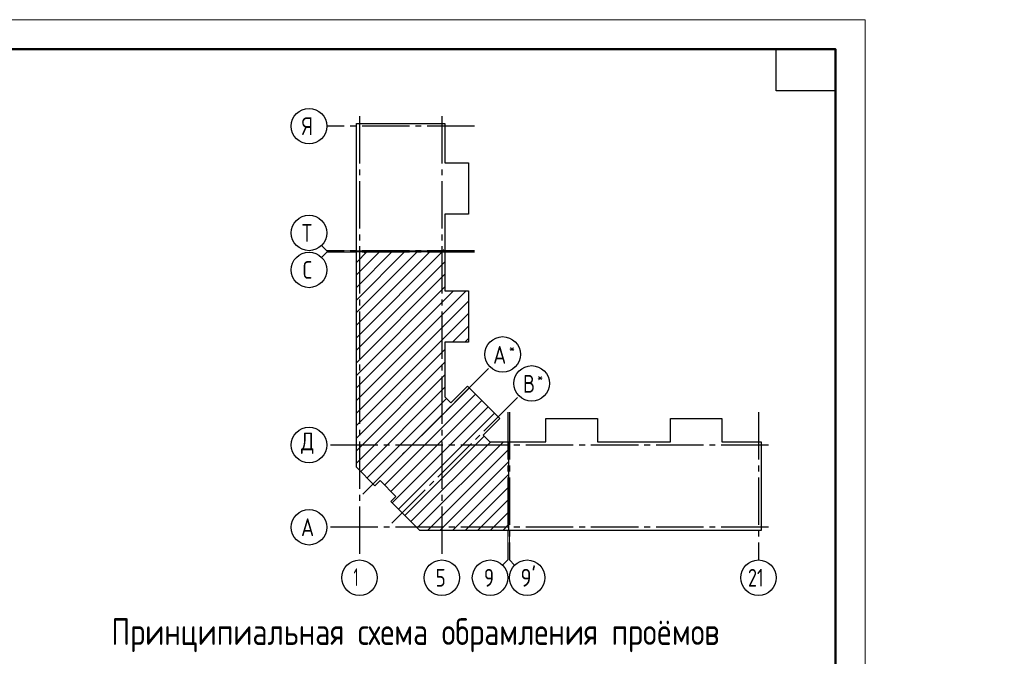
# Model space of a CAD drawing. Header units: millimetres. Extents: x 40580 to 1930067, y -240640 to 81020.
# Tile 180 of 256: x 654526 to 671153, y -191678 to -180919. Entities that reach past the tile are written whole.
import ezdxf

# ---------------------------------------------------------------- set-up
doc = ezdxf.new("R2010")
doc.units = ezdxf.units.MM
doc.linetypes.add('______5', pattern=[1100, 800, -100, 100, -100])
doc.linetypes.add('CENTER', pattern=[2, 1.25, -0.25, 0.25, -0.25])
for name, color, linetype, lineweight in [('Standard', 7, 'Continuous', 25), ('ОСИ', 7, 'CENTER', 15), ('Текст_ общее', 7, 'Continuous', 25)]:
    doc.layers.add(name, color=color, linetype=linetype, lineweight=lineweight)
doc.styles.add('GOST 2.304', font='isocpeur.ttf', dxfattribs={"width": 0.8})
doc.styles.add('ISOCPEUR', font='isocpeur.ttf')

msp = doc.modelspace()

# ---------------------------------------------------------------- linework, layer by layer
at = {"layer": 'Standard', "color": 7, "linetype": 'Continuous', "lineweight": 13, "transparency": 33554687}
for p, q in [((659711.7, -184823.1), (659623.9, -184735.2)), ((659711.7, -184848.1), (659623.9, -184936)), ((659711.7, -184823.1), (660211.7, -184823.1)), ((659711.7, -184848.1), (660211.7, -184848.1)), ((662769.7, -190050.1), (662769.7, -189550.1)), ((662794.7, -190050.1), (662794.7, -189550.1)), ((662769.7, -190050.1), (662681.9, -190138)), ((662794.7, -190050.1), (662882.6, -190138))]:
    msp.add_line(p, q, dxfattribs=at)
at = {"layer": 'Standard', "color": 7, "linetype": 'Continuous', "lineweight": -3, "transparency": 33554687}
for p, q in [((660211.7, -186081.5), (661455.1, -184838.1)), ((660211.7, -185657.2), (661030.9, -184838.1)), ((660211.7, -185233), (660606.6, -184838.1)), ((660211.7, -186293.6), (661667.3, -184838.1)), ((660211.7, -185869.4), (661243, -184838.1)), ((660211.7, -185445.1), (660818.7, -184838.1)), ((660211.7, -185020.8), (660394.5, -184838.1)), ((660211.7, -186505.8), (661707.7, -185009.8)), ((660211.7, -186717.9), (661707.7, -185221.9)), ((660211.7, -186930), (661707.7, -185434)), ((660211.7, -187354.3), (662064.9, -185501.1)), ((660211.7, -187142.2), (661852.8, -185501.1)), ((660211.7, -187566.4), (662104.7, -185673.4)), ((660211.7, -187778.6), (662104.7, -185885.6)), ((661833.3, -186369.1), (662104.7, -186097.7)), ((662045.5, -186369.1), (662104.7, -186309.8)), ((660211.7, -187990.7), (661707.7, -186494.7)), ((660211.7, -188202.8), (661707.7, -186706.8)), ((660211.7, -188415), (661707.7, -186919)), ((660285.2, -188553.6), (661707.7, -187131.1)), ((660497.3, -188765.8), (662118.9, -187144.2)), ((660391.3, -188659.7), (661731.9, -187319)), ((660688.3, -188787), (662224.9, -187250.3)), ((660794.3, -188893), (662331, -187356.3)), ((660815.5, -189083.9), (662437.1, -187462.4)), ((660921.6, -189190), (662543.1, -187568.5)), ((661027.7, -189296.1), (662368.3, -187955.4)), ((661133.7, -189402.1), (662481.8, -188054.1)), ((661239.8, -189508.2), (662693.9, -188054.1)), ((661410, -189550.1), (662779.7, -188180.4)), ((661622.2, -189550.1), (662779.7, -188392.5)), ((661834.3, -189550.1), (662779.7, -188604.7)), ((662046.4, -189550.1), (662779.7, -188816.8)), ((662258.6, -189550.1), (662779.7, -189028.9)), ((662470.7, -189550.1), (662779.7, -189241.1)), ((662682.8, -189550.1), (662779.7, -189453.2))]:
    msp.add_line(p, q, dxfattribs=at)
at = {"layer": 'Standard', "color": 7, "linetype": 'Continuous', "lineweight": 13, "transparency": 33554687}
msp.add_lwpolyline([(626802.7, -240319.1), (668802.7, -240319.1), (668802.7, -180919.1), (626802.7, -180919.1), (626802.7, -240319.1)], close=True, dxfattribs=at)
at = {"layer": 'Standard', "color": 7, "linetype": 'Continuous', "lineweight": 50, "transparency": 33554687}
msp.add_lwpolyline([(628802.7, -181419.1), (668302.7, -181419.1), (668302.7, -239819.1), (628802.7, -239819.1), (628802.7, -181419.1)], close=True, dxfattribs=at)
at = {"layer": 'Standard', "color": 7, "linetype": 'Continuous', "lineweight": 25, "transparency": 33554687}
msp.add_lwpolyline([(668302.7, -181419.1), (668302.7, -182119.1), (667302.7, -182119.1), (667302.7, -181419.1), (668302.7, -181419.1)], close=True, dxfattribs=at)
for points in [[(660211.7, -184833.1), (660211.7, -182676.1), (661707.7, -182676.1), (661707.7, -183337.1), (662104.7, -183337.1), (662104.7, -184205.1), (661707.7, -184205.1), (661707.7, -184833.1), (661689.7, -184833.1), (661689.7, -184813.1), (661674.7, -184813.1), (661674.7, -184833.1), (660211.7, -184833.1)], [(660211.7, -188293.1), (660211.7, -184838.1), (660349.7, -184838.1), (660349.7, -184858.1), (660364.7, -184858.1), (660364.7, -184838.1), (661707.7, -184838.1), (661707.7, -185501.1), (662104.7, -185501.1), (662104.7, -186369.1), (661707.7, -186369.1), (661707.7, -187294.8), (661805.6, -187392.6), (662086.4, -187111.8), (662635.9, -187661.2), (662355, -187942.1), (662467, -188054.1), (662779.7, -188054.1), (662779.7, -189550.1), (661281.7, -189550.1), (660793.7, -189062.1), (660878.6, -188977.3), (660610.6, -188709.3), (660525.7, -188794.2), (660211.7, -188480.1), (660211.7, -188293.1)], [(662784.7, -189550.1), (662784.7, -188087.1), (662804.7, -188087.1), (662804.7, -188072.1), (662784.7, -188072.1), (662784.7, -188054.1), (663412.7, -188054.1), (663412.7, -187657.1), (664280.7, -187657.1), (664280.7, -188054.1), (664898.7, -188054.1), (665516.7, -188054.1), (665516.7, -187657.1), (666384.7, -187657.1), (666384.7, -188054.1), (667045.7, -188054.1), (667045.7, -189550.1), (664898.7, -189550.1), (662784.7, -189550.1)]]:
    msp.add_lwpolyline(points, dxfattribs=at)
at = {"layer": 'ОСИ', "color": 8, "linetype": '______5', "lineweight": -3, "transparency": 33554687}
for p, q in [((660264.7, -182548.8), (660264.7, -190050.1)), ((661654.7, -182548.8), (661654.7, -190050.1)), ((662207.7, -182719.1), (659711.7, -182719.1)), ((662207.7, -184823.1), (659711.7, -184823.1)), ((662207.7, -184848.1), (659711.7, -184848.1)), ((660319.9, -188937.7), (662469.7, -186787.9)), ((660810, -189427.7), (662959.7, -187277.9)), ((662769.7, -187554.1), (662769.7, -190050.1)), ((662794.7, -187554.1), (662794.7, -190050.1)), ((667002.7, -187554.1), (667002.7, -190050.1)), ((667173, -188107.1), (659711.7, -188107.1)), ((667173, -188107.1), (659711.7, -188107.1)), ((667173, -189497.1), (659711.7, -189497.1))]:
    msp.add_line(p, q, dxfattribs=at)
at = {"layer": 'ОСИ', "color": 7, "linetype": 'Continuous', "lineweight": -3, "transparency": 33554687}
for centre in [(659411.7, -182719.1), (659411.7, -184523.1), (659411.7, -185148.1), (662681.8, -186575.8), (663171.9, -187065.8), (659411.7, -188107.1), (659411.7, -188107.1), (659411.7, -189497.1), (660264.7, -190350.1), (661654.7, -190350.1), (662469.7, -190350.1), (663094.7, -190350.1), (667002.7, -190350.1)]:
    msp.add_circle(centre, 300, dxfattribs=at)

# ---------------------------------------------------------------- texts
at = {"layer": 'Standard', "color": 7, "linetype": 'Continuous', "lineweight": 25, "transparency": 33554687, "insert": (666822.7, -190500.1), "char_height": 300, "width": 472.649, "attachment_point": 7, "style": 'ISOCPEUR'}
msp.add_mtext('\\W0.75;21', dxfattribs=at)
at = {"layer": 'ОСИ', "color": 7, "linetype": 'Continuous', "lineweight": 25, "transparency": 33554687, "attachment_point": 7, "style": 'ISOCPEUR'}
for s, insert, char_height, width in [('\\W0.80;Я', (659291.7, -182869.1), 300, 359.839), ('\\W0.80;Т', (659291.7, -184673.1), 300, 359.839), ('\\W0.78;С', (659306.7, -185298.1), 300, 326.834), ('\\W0.80;*', (662790.3, -186558.3), 180, 215.891), ('\\W0.82;А', (662520.3, -186733.3), 300, 392.64), ('\\W0.80;*', (663265.4, -187048.3), 180, 215.891), ('\\W0.80;В', (663025.4, -187223.3), 300, 359.83), ('\\W0.82;Д', (659276.7, -188257.1), 300, 392.64), ('\\W0.82;А', (659276.7, -189647.1), 300, 392.64), ('\\W0.56;1', (660164.7, -190490.1), 300, 233.333), ('\\W0.78;5', (661549.7, -190500.1), 300, 326.843), ('\\W0.78;9', (662364.7, -190500.1), 300, 326.834), ("\\W0.84;9'", (662983.2, -190500.1), 300, 441.038)]:
    msp.add_mtext(s, dxfattribs=dict(at, insert=insert, char_height=char_height, width=width))
at = {"layer": 'Текст_ общее', "color": 7, "linetype": 'Continuous', "lineweight": 50, "transparency": 33554687, "insert": (656073.6, -191608.1), "char_height": 450, "width": 10170.264, "attachment_point": 7, "style": 'GOST 2.304'}
msp.add_mtext('Принципиальная\\~схема\\~обрамления\\~проёмов', dxfattribs=at)

doc.saveas('drawing.dxf')
